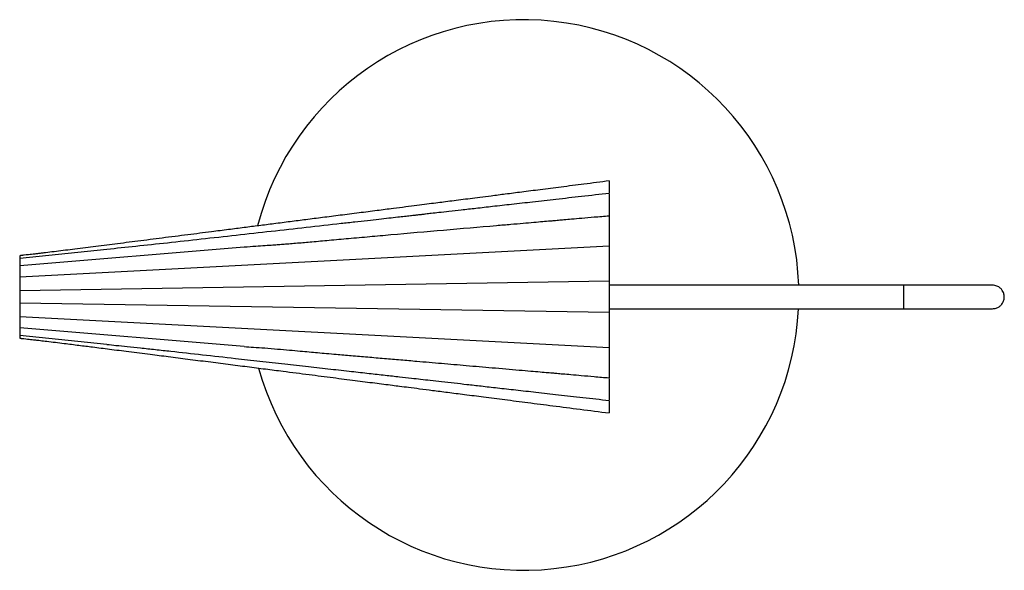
# Paper-space layout '_Superior' of a CAD drawing. Header units: millimetres. Extents: x -257 to 245, y -139 to 141.
import ezdxf

# ---------------------------------------------------------------- set-up
doc = ezdxf.new("R2010")
doc.units = ezdxf.units.MM

psp = doc.layouts.new('_Superior')

# ---------------------------------------------------------------- linework, layer by layer
at = {"color": 7, "linetype": 'Continuous', "lineweight": 25}
for p, q in [((43.45, 25.88), (-256.55, 10.06)), ((-142.26, 25.24), (-256.55, 15.78)), ((-212.24, 24.14), (-256.55, 19.58)), ((43.45, 7.97), (-256.55, 3.11)), ((193.45, 6), (43.45, 6)), ((43.45, -7.97), (-256.55, -3.11)), ((43.45, -6), (193.45, -6)), ((43.45, -25.88), (-256.55, -10.06)), ((-142.26, -25.24), (-256.55, -15.78)), ((-212.24, -24.14), (-256.55, -19.58))]:
    psp.add_line(p, q, dxfattribs=at)
at = {"color": 8, "linetype": 'Continuous', "lineweight": 25}
psp.add_line((193.45, -6), (193.45, 6), dxfattribs=at)
at = {"color": 7, "linetype": 'Continuous', "lineweight": 25}
for start, end in [(2.054, 165.4588), (195.4225, 357.1413)]:
    psp.add_arc((0, 0.98), 140, start, end, dxfattribs=at)
for points, knots in [([(43.45, 59), (39.18, 58.45), (31, 57.41), (19.3, 55.91), (8.73, 54.56), (-0.71, 53.35), (-9.03, 52.29), (-16.11, 51.38), (-22.09, 50.62), (-27.28, 49.96), (-32.04, 49.35), (-36.53, 48.77), (-40.73, 48.23), (-44.95, 47.7), (-49.46, 47.12), (-54.58, 46.46), (-60.28, 45.74), (-67.06, 44.87), (-74.99, 43.86), (-83.99, 42.7), (-93.24, 41.52), (-102.25, 40.37), (-110.71, 39.29), (-118.97, 38.24), (-126.94, 37.22), (-134.76, 36.22), (-142.47, 35.23), (-150.49, 34.21), (-160.07, 32.99), (-171.3, 31.55), (-183.82, 29.96), (-196.2, 28.38), (-207.91, 26.9), (-219, 25.49), (-227.75, 24.39), (-234.4, 23.56), (-238.95, 23), (-242.55, 22.57), (-245.17, 22.25), (-247.01, 22.04), (-249.3, 21.77), (-252.51, 21.41), (-255.06, 21.13), (-256.55, 20.98)], [0, 0, 0, 0, 0.042745, 0.081732, 0.116961, 0.148432, 0.176145, 0.200099, 0.219204, 0.236029, 0.251911, 0.266857, 0.280865, 0.293937, 0.309026, 0.326019, 0.345036, 0.366076, 0.393762, 0.424316, 0.456124, 0.486174, 0.514397, 0.540795, 0.568669, 0.594168, 0.618983, 0.645703, 0.674355, 0.714798, 0.757979, 0.799537, 0.838562, 0.875065, 0.910491, 0.926059, 0.941607, 0.956019, 0.962135, 0.967817, 0.974427, 0.985116, 1, 1, 1, 1]), ([(43.45, 58.96), (43.45, 58.87), (43.45, 58.67), (43.45, 56.76), (43.45, 54.7), (43.45, 53.23), (43.45, 52.91)], [0, 0, 0, 0, 0.292316, 0.6035, 0.914685, 1, 1, 1, 1]), ([(43.45, 52.64), (38.75, 52.11), (29.72, 51.09), (16.73, 49.62), (4.86, 48.28), (-5.89, 47.07), (-15.53, 45.98), (-24.04, 45.02), (-31.44, 44.19), (-37.73, 43.48), (-42.83, 42.91), (-46.78, 42.46), (-49.65, 42.14), (-51.81, 41.89), (-53.6, 41.69), (-55.56, 41.47), (-57.91, 41.21), (-60.86, 40.88), (-64.49, 40.47), (-68.85, 39.98), (-73.97, 39.4), (-79.78, 38.75), (-86.17, 38.03), (-96.57, 36.86), (-110.74, 35.27), (-128.56, 33.28), (-146.38, 31.29), (-164, 29.33), (-181.02, 27.46), (-197.04, 25.73), (-207.31, 24.65), (-212.24, 24.14)], [0, 0, 0, 0, 0.055153, 0.105936, 0.15235, 0.194394, 0.232068, 0.265374, 0.29431, 0.318879, 0.339079, 0.354095, 0.365245, 0.372749, 0.379465, 0.386273, 0.395632, 0.407084, 0.420867, 0.438221, 0.458251, 0.480957, 0.506339, 0.533176, 0.602881, 0.672571, 0.742244, 0.811897, 0.879229, 0.941935, 1, 1, 1, 1]), ([(43.45, 52.56), (43.45, 52.54), (43.45, 52.48), (43.45, 51.29), (43.45, 49.3), (43.45, 46.68), (43.45, 43.84), (43.45, 41.98), (43.45, 41.14)], [0, 0, 0, 0, 0.141056, 0.319057, 0.497058, 0.675059, 0.85306, 1, 1, 1, 1]), ([(43.45, 41.14), (40.91, 40.92), (36.25, 40.52), (29.87, 39.96), (24.71, 39.52), (20.78, 39.18), (18.07, 38.94), (15.79, 38.74), (13.11, 38.51), (9.43, 38.19), (4.85, 37.8), (-0.57, 37.33), (-6.92, 36.78), (-29.39, 34.84), (-53.34, 32.78), (-78.43, 30.55), (-88.91, 29.6), (-98.71, 28.71), (-107.4, 27.94), (-113.96, 27.37), (-118.68, 26.98), (-121.87, 26.72), (-124.82, 26.49), (-128.01, 26.26), (-131.88, 26.01), (-136.74, 25.68), (-140.31, 25.4), (-142.26, 25.24)], [0, 0, 0, 0, 0.040947, 0.075294, 0.10304, 0.124186, 0.138732, 0.146679, 0.161115, 0.181963, 0.205995, 0.235137, 0.26939, 0.308586, 0.597788, 0.655451, 0.713047, 0.76669, 0.813424, 0.853248, 0.872572, 0.889721, 0.904697, 0.920368, 0.941442, 0.967992, 1, 1, 1, 1]), ([(43.45, 41.12), (43.45, 41.05), (43.45, 40.91), (43.45, 39.56), (43.45, 37.47), (43.45, 34.77), (43.45, 31.75), (43.45, 28.63), (43.45, 26.8), (43.45, 25.88)], [0, 0, 0, 0, 0.136962, 0.280801, 0.424641, 0.568481, 0.712321, 0.85616, 1, 1, 1, 1]), ([(43.45, 25.88), (43.45, 25.88), (43.45, 25.87), (43.45, 25.85), (43.45, 25.82), (43.45, 25.78), (43.45, 25.71), (43.45, 25.58), (43.45, 25.36), (43.45, 25.08), (43.45, 24.64), (43.45, 23.95), (43.45, 22.94), (43.45, 21.77), (43.45, 20.45), (43.45, 19.02), (43.45, 17.53), (43.45, 15.99), (43.45, 14.45), (43.45, 12.94), (43.45, 11.74), (43.45, 10.84), (43.45, 10.19), (43.45, 9.57), (43.45, 9.06), (43.45, 8.63), (43.45, 8.29), (43.45, 8.08), (43.45, 7.97)], [0, 0, 0, 0, 0.012516, 0.025017, 0.037513, 0.050017, 0.062541, 0.093793, 0.125068, 0.156321, 0.187596, 0.250077, 0.312558, 0.37504, 0.437521, 0.500002, 0.562483, 0.624965, 0.687446, 0.749927, 0.812408, 0.843661, 0.874936, 0.906189, 0.937464, 0.958313, 0.97914, 1, 1, 1, 1]), ([(-254.55, 21.19), (-254.68, 21.18), (-254.81, 21.17), (-255.06, 21.14), (-255.19, 21.13), (-255.43, 21.11), (-255.55, 21.1), (-255.77, 21.08), (-255.87, 21.06), (-256.15, 21.03), (-256.3, 21.01), (-256.5, 20.96), (-256.55, 20.93), (-256.55, 20.9)], [0, 0, 0, 0, 0.125, 0.125, 0.25, 0.25, 0.375, 0.375, 0.5, 0.5, 0.75, 0.75, 1, 1, 1, 1]), ([(-256.55, 20.9), (-256.55, 20.88), (-256.55, 20.8), (-256.55, 20.65), (-256.55, 20.45), (-256.55, 20.2), (-256.55, 19.92), (-256.55, 19.7), (-256.55, 19.58)], [0.43327732, 0.43327732, 0.43327732, 0.43327732, 0.44037523, 0.44797165, 0.45556807, 0.4631645, 0.47076092, 0.47835734, 0.47835734, 0.47835734, 0.47835734]), ([(43.45, 7.97), (43.45, 7.93), (43.45, 7.87), (43.45, 7.75), (43.45, 7.64), (43.45, 7.51), (43.45, 7.31), (43.45, 7.03), (43.45, 6.64), (43.45, 6.22), (43.45, 5.61), (43.45, 4.77), (43.45, 3.67), (43.45, 2.49), (43.45, 1.26), (43.45, 0), (43.45, -1.26), (43.45, -2.49), (43.45, -3.67), (43.45, -4.77), (43.45, -5.61), (43.45, -6.22), (43.45, -6.64), (43.45, -7.03), (43.45, -7.35), (43.45, -7.6), (43.45, -7.79), (43.45, -7.91), (43.45, -7.97)], [0, 0, 0, 0, 0.012513, 0.025013, 0.03751, 0.050014, 0.062536, 0.093784, 0.12506, 0.156308, 0.187584, 0.250068, 0.312551, 0.375035, 0.437518, 0.500002, 0.562485, 0.624969, 0.687453, 0.749936, 0.81242, 0.843668, 0.874944, 0.906192, 0.937468, 0.958314, 0.979142, 1, 1, 1, 1]), ([(238.51, 6), (238.46, 6), (238.36, 6), (237.61, 6), (236.43, 6), (234.76, 6), (232.7, 6), (230.78, 6), (229.04, 6), (227.41, 6), (225.75, 6), (224.01, 6), (221.96, 6), (219.33, 6), (215.84, 6), (211.43, 6), (206.12, 6), (200.02, 6), (195.7, 6), (193.45, 6)], [0, 0, 0, 0, 0.07625, 0.142029, 0.198913, 0.270351, 0.327835, 0.372913, 0.407482, 0.439935, 0.471741, 0.502949, 0.536096, 0.580914, 0.638895, 0.710575, 0.795922, 0.893583, 1, 1, 1, 1]), ([(238.51, -6), (239.15, -5.94), (240.35, -5.83), (241.86, -5.06), (242.92, -4.14), (243.76, -3.02), (244.27, -1.86), (244.51, -0.62), (244.53, 0.68), (244.22, 2.05), (243.5, 3.44), (242.42, 4.66), (240.72, 5.75), (239.28, 5.91), (238.51, 6)], [0, 0, 0, 0, 0.101888, 0.190601, 0.264797, 0.325231, 0.411573, 0.465521, 0.524725, 0.618766, 0.686682, 0.772369, 0.877471, 1, 1, 1, 1]), ([(43.45, -7.97), (43.45, -8.03), (43.45, -8.16), (43.45, -8.36), (43.45, -8.57), (43.45, -8.78), (43.45, -9.11), (43.45, -9.57), (43.45, -10.19), (43.45, -10.84), (43.45, -11.74), (43.45, -12.94), (43.45, -14.45), (43.45, -15.99), (43.45, -17.53), (43.45, -19.02), (43.45, -20.45), (43.45, -21.77), (43.45, -22.94), (43.45, -23.95), (43.45, -24.64), (43.45, -25.08), (43.45, -25.36), (43.45, -25.58), (43.45, -25.72), (43.45, -25.81), (43.45, -25.86), (43.45, -25.87), (43.45, -25.88)], [0, 0, 0, 0, 0.012516, 0.025017, 0.037513, 0.050017, 0.062541, 0.093793, 0.125068, 0.156321, 0.187596, 0.250077, 0.312558, 0.37504, 0.437521, 0.500002, 0.562483, 0.624965, 0.687446, 0.749927, 0.812408, 0.843661, 0.874936, 0.906189, 0.937464, 0.958313, 0.97914, 1, 1, 1, 1]), ([(193.45, -6), (195.99, -6), (200.91, -6), (207.91, -6), (214.09, -6), (219.27, -6), (223.43, -6), (226.65, -6), (229.34, -6), (231.86, -6), (234.09, -6), (235.93, -6), (237.33, -6), (238.32, -6), (238.44, -6), (238.51, -6)], [0, 0, 0, 0, 0.120201, 0.232557, 0.332402, 0.418064, 0.489775, 0.548473, 0.596937, 0.651521, 0.716562, 0.773242, 0.838092, 0.91296, 1, 1, 1, 1]), ([(-256.55, -19.58), (-256.55, -19.7), (-256.55, -19.92), (-256.55, -20.2), (-256.55, -20.45), (-256.55, -20.65), (-256.55, -20.8), (-256.55, -20.88), (-256.55, -20.9)], [0.01569138, 0.01569138, 0.01569138, 0.01569138, 0.0232878, 0.03088423, 0.03848065, 0.04607707, 0.05367349, 0.06077138, 0.06077138, 0.06077138, 0.06077138]), ([(-256.55, -20.9), (-256.55, -20.92), (-256.54, -20.93), (-256.48, -20.96), (-256.45, -20.97), (-256.35, -20.99), (-256.28, -21.01), (-256.14, -21.03), (-256.06, -21.04), (-255.87, -21.06), (-255.77, -21.08), (-255.55, -21.1), (-255.44, -21.11), (-255.07, -21.14), (-254.81, -21.17), (-254.55, -21.19)], [0, 0, 0, 0, 0.125, 0.125, 0.25, 0.25, 0.375, 0.375, 0.5, 0.5, 0.625, 0.625, 0.75, 0.75, 1, 1, 1, 1]), ([(-256.25, -21.01), (-255.01, -21.14), (-252.76, -21.38), (-249.83, -21.71), (-247.66, -21.96), (-245.96, -22.16), (-244.39, -22.35), (-241.86, -22.65), (-238.36, -23.08), (-232.91, -23.75), (-226.59, -24.54), (-218.9, -25.51), (-210.46, -26.57), (-200.67, -27.82), (-190.69, -29.08), (-180.68, -30.36), (-170.86, -31.61), (-160.71, -32.9), (-150.62, -34.19), (-140.89, -35.43), (-131.58, -36.62), (-121.08, -37.96), (-109.6, -39.43), (-97.36, -41), (-86.2, -42.42), (-76.14, -43.71), (-68.59, -44.67), (-62.89, -45.4), (-58.3, -45.99), (-52.72, -46.7), (-46.11, -47.55), (-38.47, -48.52), (-29.8, -49.63), (-20.1, -50.87), (-9.38, -52.24), (2.37, -53.75), (15.15, -55.38), (28.96, -57.15), (38.51, -58.37), (43.45, -59)], [0, 0, 0, 0, 0.012431, 0.022558, 0.029369, 0.034292, 0.039532, 0.045115, 0.059627, 0.074619, 0.099777, 0.122882, 0.151626, 0.184287, 0.220865, 0.251504, 0.284437, 0.319196, 0.353024, 0.38547, 0.416534, 0.446216, 0.490588, 0.531461, 0.56873, 0.602287, 0.632133, 0.644217, 0.659412, 0.678036, 0.700091, 0.725575, 0.754489, 0.786832, 0.822606, 0.86181, 0.904443, 0.950507, 1, 1, 1, 1]), ([(-212.24, -24.14), (-210.68, -24.3), (-207.23, -24.65), (-201.51, -25.23), (-194.83, -25.94), (-187.42, -26.75), (-176.91, -27.9), (-163.33, -29.4), (-148.24, -31.08), (-134.27, -32.64), (-121.88, -34.03), (-109.85, -35.37), (-98.5, -36.65), (-88.21, -37.8), (-78.96, -38.84), (-70.84, -39.75), (-63.64, -40.56), (-57.64, -41.24), (-52.41, -41.83), (-47.33, -42.4), (-41.63, -43.04), (-35.41, -43.74), (-28.68, -44.5), (-21.35, -45.33), (-13.09, -46.26), (-3.79, -47.31), (6.54, -48.47), (17.92, -49.76), (30.34, -51.16), (38.97, -52.14), (43.45, -52.64)], [0, 0, 0, 0, 0.018596, 0.041027, 0.067328, 0.097067, 0.127892, 0.190628, 0.256259, 0.30491, 0.354414, 0.401579, 0.445955, 0.487542, 0.522243, 0.554488, 0.582742, 0.606743, 0.624787, 0.644123, 0.666303, 0.691677, 0.717031, 0.745311, 0.777592, 0.81394, 0.854355, 0.898836, 0.947384, 1, 1, 1, 1]), ([(-142.26, -25.24), (-140.7, -25.35), (-137.3, -25.58), (-131.59, -25.95), (-125.44, -26.49), (-119.43, -27.01), (-114.06, -27.48), (-109.32, -27.92), (-104.84, -28.33), (-100.27, -28.73), (-94.56, -29.23), (-87.58, -29.84), (-79.42, -30.54), (-71.03, -31.25), (-62.71, -31.97), (-53.01, -32.8), (-41.88, -33.76), (-29.08, -34.86), (-15.89, -36), (-4.95, -36.95), (3.21, -37.65), (8.06, -38.07), (11.93, -38.41), (14.76, -38.65), (17.28, -38.87), (20.22, -39.13), (24.35, -39.48), (29.66, -39.94), (36.16, -40.51), (40.89, -40.92), (43.45, -41.14)], [0, 0, 0, 0, 0.0262, 0.057344, 0.092649, 0.125383, 0.154349, 0.179133, 0.201859, 0.226343, 0.252758, 0.293851, 0.338815, 0.384472, 0.429231, 0.473092, 0.541017, 0.608769, 0.679699, 0.75385, 0.785278, 0.811412, 0.832196, 0.847629, 0.857073, 0.872888, 0.895089, 0.923674, 0.958644, 1, 1, 1, 1]), ([(43.45, -25.88), (43.45, -26.8), (43.45, -28.63), (43.45, -31.75), (43.45, -34.77), (43.45, -37.47), (43.45, -39.56), (43.45, -40.91), (43.45, -41.05), (43.45, -41.12)], [0, 0, 0, 0, 0.14384, 0.287679, 0.431519, 0.575359, 0.719199, 0.863038, 1, 1, 1, 1]), ([(43.45, -41.49), (43.45, -42.21), (43.45, -43.96), (43.45, -46.68), (43.45, -49.3), (43.45, -51.29), (43.45, -52.48), (43.45, -52.54), (43.45, -52.56)], [0, 0, 0, 0, 0.129261, 0.310951, 0.492641, 0.674331, 0.856021, 1, 1, 1, 1]), ([(43.45, -52.91), (43.45, -53.23), (43.45, -54.7), (43.45, -56.76), (43.45, -58.67), (43.45, -58.87), (43.45, -58.96)], [0, 0, 0, 0, 0.085315, 0.3965, 0.707684, 1, 1, 1, 1])]:
    psp.add_open_spline(points, degree=3, knots=knots, dxfattribs=at)
for points in [[(-256.55, 19.58), (-256.55, 19.47), (-256.55, 19.24), (-256.55, 18.85), (-256.55, 18.42), (-256.55, 17.96), (-256.55, 17.47), (-256.55, 16.94), (-256.55, 16.38), (-256.55, 15.98), (-256.55, 15.78)], [(-256.55, 15.78), (-256.55, 15.58), (-256.55, 15.16), (-256.55, 14.51), (-256.55, 13.83), (-256.55, 13.13), (-256.55, 12.4), (-256.55, 11.64), (-256.55, 10.86), (-256.55, 10.33), (-256.55, 10.06)], [(-256.55, 10.06), (-256.55, 9.79), (-256.55, 9.25), (-256.55, 8.41), (-256.55, 7.56), (-256.55, 6.69), (-256.55, 5.81), (-256.55, 4.92), (-256.55, 4.02), (-256.55, 3.41), (-256.55, 3.11)], [(-256.55, 3.11), (-256.55, 2.85), (-256.55, 2.33), (-256.55, 1.56), (-256.55, 0.78), (-256.55, 0), (-256.55, -0.78), (-256.55, -1.56), (-256.55, -2.33), (-256.55, -2.85), (-256.55, -3.11)], [(-256.55, -3.11), (-256.55, -3.41), (-256.55, -4.02), (-256.55, -4.92), (-256.55, -5.81), (-256.55, -6.69), (-256.55, -7.56), (-256.55, -8.41), (-256.55, -9.25), (-256.55, -9.79), (-256.55, -10.06)], [(-256.55, -10.06), (-256.55, -10.33), (-256.55, -10.86), (-256.55, -11.64), (-256.55, -12.4), (-256.55, -13.13), (-256.55, -13.83), (-256.55, -14.51), (-256.55, -15.16), (-256.55, -15.58), (-256.55, -15.78)], [(-256.55, -15.78), (-256.55, -15.98), (-256.55, -16.38), (-256.55, -16.94), (-256.55, -17.47), (-256.55, -17.96), (-256.55, -18.42), (-256.55, -18.85), (-256.55, -19.24), (-256.55, -19.47), (-256.55, -19.58)]]:
    psp.add_open_spline(points, degree=3, dxfattribs=at)

doc.saveas('drawing.dxf')
